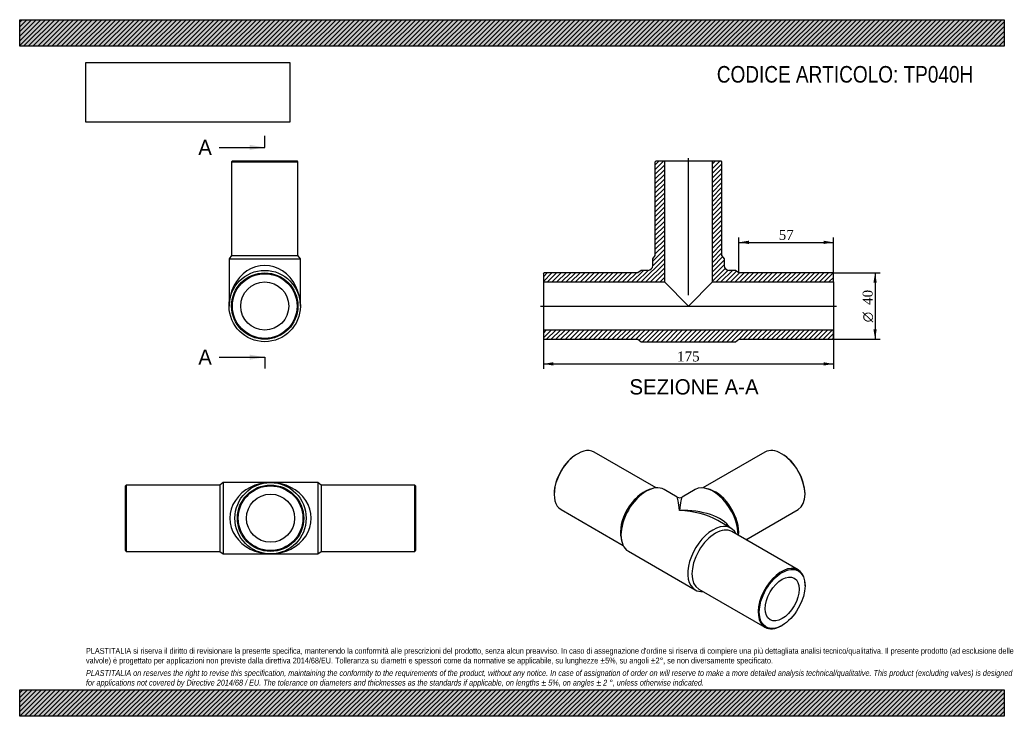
# Model space of a CAD drawing. Header units: millimetres. Extents: x 0 to 594, y 0 to 420.
import ezdxf
from ezdxf.enums import TextEntityAlignment as Align
from ezdxf.lldxf.tags import DXFTag

# ---------------------------------------------------------------- set-up
doc = ezdxf.new("R2010")
doc.units = ezdxf.units.MM
doc.header["$LTSCALE"] = 2
for name, color, linetype in [('Default', 7, 'Continuous'), ('DV4_Default', 7, 'Continuous'), ('TP040H', 7, 'Continuous')]:
    doc.layers.add(name, color=color, linetype=linetype)
doc.styles.add('SEACAD_Solid_Edge_ANSI', font='seans.ttf')
doc.styles.add('SEACAD_Solid_Edge_ANSI1_Symbols', font='semeca1.ttf')
doc.styles.add('SEACAD_Times_New_Roman', font='times.ttf')
tags = doc.linetypes.add('CENTER2', pattern=[28.575, 19.05, -3.175, 3.175, -3.175]).pattern_tags.tags
tags[10:11] = [DXFTag(74, 4), DXFTag(75, 0), DXFTag(340, '0'), DXFTag(46, 0.0), DXFTag(50, 0.0), DXFTag(44, 0.0), DXFTag(45, 0.0)]
tags[8:9] = [DXFTag(74, 4), DXFTag(75, 0), DXFTag(340, '0'), DXFTag(46, 0.0), DXFTag(50, 0.0), DXFTag(44, 0.0), DXFTag(45, 0.0)]
tags[6:7] = [DXFTag(74, 4), DXFTag(75, 0), DXFTag(340, '0'), DXFTag(46, 0.0), DXFTag(50, 0.0), DXFTag(44, 0.0), DXFTag(45, 0.0)]
tags[4:5] = [DXFTag(74, 4), DXFTag(75, 0), DXFTag(340, '0'), DXFTag(46, 0.0), DXFTag(50, 0.0), DXFTag(44, 0.0), DXFTag(45, 0.0)]
doc.dimstyles.new('ANSImm', dxfattribs={"dimtxt": 6, "dimasz": 6, "dimexe": 3, "dimexo": 0, "dimgap": 1.5, "dimtad": 1, "dimdsep": 46, "dimtxsty": 'SEACAD_Times_New_Roman', "dimblk1": '_SE_FILLED', "dimblk2": '_SE_FILLED', "dimsah": 1, "dimcen": 3, "dimazin": 0, "dimtfac": 0.85, "dimtdec": 3, "dimtofl": 0, "dimtmove": 0, "dimatfit": 3, "dimfxl": 1, "dimarcsym": 0})
picture_1 = doc.add_image_def('image1.jpg', size_in_pixel=(4302, 1260))

# ---------------------------------------------------------------- blocks, each defined once
blk = doc.blocks.new('SE')
at = {"layer": 'TP040H', "color": 7, "linetype": 'Continuous'}
for p, q in [((64.33, 139.43), (63.83, 138.93)), ((63.83, 99.93), (63.83, 138.93)), ((64.33, 139.43), (64.33, 99.43)), ((120.83, 139.43), (64.33, 139.43)), ((122.83, 140.93), (120.83, 139.43)), ((120.83, 139.43), (120.83, 99.43)), ((122.83, 140.93), (122.83, 97.93)), ((151.33, 140.93), (122.83, 140.93)), ((179.83, 140.93), (151.33, 140.93)), ((179.83, 140.93), (179.83, 97.93)), ((181.83, 139.43), (179.83, 140.93)), ((181.83, 139.43), (181.83, 99.43)), ((238.33, 139.43), (181.83, 139.43)), ((238.33, 99.43), (238.33, 139.43)), ((238.83, 138.93), (238.33, 139.43)), ((238.83, 138.93), (238.83, 99.93)), ((63.83, 99.93), (64.33, 99.43)), ((64.33, 99.43), (120.83, 99.43)), ((120.83, 99.43), (122.83, 97.93)), ((122.83, 97.93), (151.33, 97.93)), ((151.33, 97.93), (179.83, 97.93)), ((179.83, 97.93), (181.83, 99.43)), ((181.83, 99.43), (238.33, 99.43)), ((238.33, 99.43), (238.83, 99.93))]:
    blk.add_line(p, q, dxfattribs=at)
for radius in [21.5, 20, 19.5, 14.5]:
    blk.add_circle((151.33, 119.43), radius, dxfattribs=at)
for major_axis in [(24.5, 0), (-24.5, 0)]:
    blk.add_ellipse((151.33, 119.43), major_axis=major_axis, ratio=0.877551, start_param=1.570796, end_param=4.712389, dxfattribs=at)
blk = doc.blocks.new('SE1')
at = {"layer": 'TP040H', "color": 7, "linetype": 'Continuous'}
for p, q in [((336.59, 158.33), (336.24, 158.12)), ((384.01, 137.71), (346.59, 159.32)), ((449.63, 159.32), (412.21, 137.71)), ((459.98, 158.12), (459.63, 158.33)), ((381.37, 137.19), (379.72, 136.68)), ((396.61, 132.17), (388.71, 136.74)), ((407.51, 136.74), (399.61, 132.17)), ((416.5, 136.68), (414.85, 137.19)), ((322.45, 134.24), (322.45, 133.83)), ((473.77, 133.83), (473.77, 134.24)), ((326.59, 124.68), (364.01, 103.07)), ((438.11, 106.48), (469.63, 124.68)), ((429.01, 113.47), (421.11, 118.03)), ((362.76, 107.31), (363.14, 105.62)), ((469.63, 88.28), (429.68, 111.35)), ((367.21, 99.5), (407.51, 76.23)), ((473.77, 78.72), (473.77, 79.13)), ((409.68, 76.71), (449.63, 53.64)), ((459.63, 54.63), (459.98, 54.84))]:
    blk.add_line(p, q, dxfattribs=at)
blk.add_arc((398.11, 134.77), 3, 240.51873, 299.68372, dxfattribs=at)
for centre, major_axis, ratio, start_param, end_param in [((336.59, 142), (10, 17.32), 0.57735, 0, 3.141593), ((459.63, 142), (-10, 17.32), 0.57735, 3.141593, 6.283185), ((336.24, 142.2), (-9.75, -16.89), 0.57735, 3.926991, 5.497787), ((459.98, 142.2), (9.75, -16.89), 0.57735, 0.785398, 2.356194), ((377.96, 118.12), (-10.75, -18.62), 0.57735, 3.141593, 6.283185), ((376.55, 118.93), (-10, -17.32), 0.57735, 3.700583, 5.724195), ((418.26, 118.12), (-10.75, 18.62), 0.57735, 3.916957, 6.283185), ((419.68, 118.93), (-10, 17.32), 0.57735, 3.815977, 5.724195), ((398.11, 106.48), (1.55, -25.71), 0.056147, 2.319104, 3.104502), ((398.11, 106.48), (-1.55, -25.71), 0.056147, 3.178683, 3.964081), ((398.11, 106.48), (-32.51, -1.73), 0.53862, 3.464593, 4.683804), ((398.11, 106.48), (-32.51, 1.73), 0.53862, 3.955575, 4.740974), ((418.26, 94.85), (-10.75, -18.62), 0.57735, 2.765842, 6.283185), ((419.68, 94.03), (-10, -17.32), 0.57735, 3.141593, 6.283185), ((398.11, 106.48), (-32.51, 1.73), 0.53862, 3.952009, 3.955575), ((459.63, 70.96), (-10, -17.32), 0.57735, 2.356194, 6.283185), ((418.26, 94.85), (-10.75, -18.62), 0.57735, 0, 0.37575), ((459.63, 70.96), (-10, -17.32), 0.57735, 0, 0.785398)]:
    blk.add_ellipse(centre, major_axis=major_axis, ratio=ratio, start_param=start_param, end_param=end_param, dxfattribs=at)
for major_axis in [(9.75, 16.89), (-7.25, -12.56)]:
    blk.add_ellipse((459.98, 70.76), major_axis=major_axis, ratio=0.57735, dxfattribs=at)
blk = doc.blocks.new('SE2')
at = {"layer": 'TP040H', "color": 7, "linetype": 'Continuous'}
for p, q in [((128.34, 334.86), (127.84, 334.36)), ((127.84, 334.36), (167.84, 334.36)), ((127.84, 334.36), (127.84, 277.86)), ((128.34, 334.86), (167.34, 334.86)), ((167.84, 334.36), (167.34, 334.86)), ((167.84, 277.86), (167.84, 334.36)), ((127.84, 277.86), (126.34, 275.86)), ((126.34, 275.86), (169.34, 275.86)), ((126.34, 275.86), (126.34, 247.36)), ((127.84, 277.86), (167.84, 277.86)), ((169.34, 275.86), (167.84, 277.86)), ((169.34, 247.36), (169.34, 275.86))]:
    blk.add_line(p, q, dxfattribs=at)
for radius in [21.5, 20, 19.5, 14.5]:
    blk.add_circle((147.84, 247.36), radius, dxfattribs=at)
blk.add_ellipse((147.84, 247.36), major_axis=(0, -24.5), ratio=0.877551, start_param=1.570796, end_param=4.712389, dxfattribs=at)
blk = doc.blocks.new('SE4')
at = {"color": 7, "linetype": 'Continuous', "style": 'SEACAD_Solid_Edge_ANSI'}
blk.add_text('A', height=9.2, dxfattribs=at).set_placement((107.73, 347.6), align=Align.TOP_LEFT)
blk = doc.blocks.new('SE5')
at = {"color": 7, "linetype": 'Continuous', "style": 'SEACAD_Solid_Edge_ANSI'}
blk.add_text('A', height=9.2, dxfattribs=at).set_placement((107.73, 221.11), align=Align.TOP_LEFT)
blk = doc.blocks.new('SEANNOT_GROUP')
at = {"linetype": 'Continuous'}
blk.add_hatch(color=7, dxfattribs=at).paths.add_polyline_path([(138.64, 341.46), (147.84, 343), (138.64, 344.53)])
at = {"color": 7, "linetype": 'Continuous'}
blk.add_lwpolyline([(120.24, 343), (147.84, 343)], dxfattribs=at)
blk = doc.blocks.new('SEANNOT_GROUP1')
at = {"linetype": 'Continuous'}
blk.add_hatch(color=7, dxfattribs=at).paths.add_polyline_path([(138.64, 214.98), (147.84, 216.51), (138.64, 218.04)])
at = {"color": 7, "linetype": 'Continuous'}
blk.add_lwpolyline([(120.24, 216.51), (147.84, 216.51)], dxfattribs=at)
blk = doc.blocks.new('SE3')
at = {"layer": 'Default', "color": 7, "linetype": 'CENTER2'}
for p, q in [((147.84, 343), (147.84, 349.9)), ((147.84, 216.51), (147.84, 209.61))]:
    blk.add_line(p, q, dxfattribs=at)
at = {"layer": 'Default', "color": 7, "linetype": 'CENTER2', "const_width": 0.0001}
blk.add_lwpolyline([(147.84, 343), (147.84, 216.51)], dxfattribs=at)
at = {"layer": 'Default'}
for name in ['SE4', 'SEANNOT_GROUP', 'SE5', 'SEANNOT_GROUP1']:
    blk.add_blockref(name, (0, 0), dxfattribs=at)
blk = doc.blocks.new('SE6')
at = {"layer": 'TP040H', "linetype": 'Continuous'}
h = blk.add_hatch(dxfattribs=at)
h.set_pattern_fill('LINE', scale=0.62992, angle=45, style=0)
edge = h.paths.add_edge_path()
edge.add_line((383.43, 277.86), (381.93, 275.86))
edge.add_line((381.93, 275.86), (381.93, 271.86))
edge.add_arc((378.93, 271.86), 3, 270, 360, ccw=False)
edge.add_line((378.93, 268.86), (374.93, 268.86))
edge.add_line((374.93, 268.86), (372.93, 267.36))
edge.add_line((372.93, 267.36), (316.43, 267.36))
edge.add_line((316.43, 267.36), (315.93, 266.86))
edge.add_line((315.93, 266.86), (315.93, 261.86))
edge.add_line((315.93, 261.86), (388.93, 261.86))
edge.add_line((388.93, 261.86), (388.93, 334.86))
edge.add_line((388.93, 334.86), (383.93, 334.86))
edge.add_line((383.93, 334.86), (383.43, 334.36))
edge.add_line((383.43, 334.36), (383.43, 277.86))
h = blk.add_hatch(dxfattribs=at)
h.set_pattern_fill('LINE', scale=0.62992, angle=45, style=0)
edge = h.paths.add_edge_path()
edge.add_line((423.43, 277.86), (423.43, 334.36))
edge.add_line((423.43, 334.36), (422.93, 334.86))
edge.add_line((422.93, 334.86), (417.93, 334.86))
edge.add_line((417.93, 334.86), (417.93, 261.86))
edge.add_line((417.93, 261.86), (490.93, 261.86))
edge.add_line((490.93, 261.86), (490.93, 266.86))
edge.add_line((490.93, 266.86), (490.43, 267.36))
edge.add_line((490.43, 267.36), (433.93, 267.36))
edge.add_line((433.93, 267.36), (431.93, 268.86))
edge.add_line((431.93, 268.86), (427.93, 268.86))
edge.add_arc((427.93, 271.86), 3, 180, 270, ccw=False)
edge.add_line((424.93, 271.86), (424.93, 275.86))
edge.add_line((424.93, 275.86), (423.43, 277.86))
h = blk.add_hatch(dxfattribs=at)
h.set_pattern_fill('LINE', scale=0.62992, angle=45, style=0)
h.paths.add_polyline_path([(490.93, 227.86), (490.93, 232.86), (315.93, 232.86), (315.93, 227.86), (316.43, 227.36), (372.93, 227.36), (374.93, 225.86), (431.93, 225.86), (433.93, 227.36), (490.43, 227.36)])
at = {"layer": 'DV4_Default', "color": 7, "linetype": 'CENTER2'}
for p, q in [((403.43, 253.91), (403.43, 336.61)), ((314.18, 247.36), (492.68, 247.36))]:
    blk.add_line(p, q, dxfattribs=at)
at = {"layer": 'TP040H', "color": 7, "linetype": 'Continuous'}
for p, q in [((383.43, 334.36), (383.93, 334.86)), ((383.43, 277.86), (383.43, 334.36)), ((383.93, 334.86), (388.93, 334.86)), ((388.93, 334.86), (417.93, 334.86)), ((388.93, 334.86), (388.93, 261.86)), ((417.93, 334.86), (422.93, 334.86)), ((417.93, 261.86), (417.93, 334.86)), ((422.93, 334.86), (423.43, 334.36)), ((423.43, 334.36), (423.43, 277.86)), ((381.93, 275.86), (383.43, 277.86)), ((381.93, 271.86), (381.93, 275.86)), ((423.43, 277.86), (424.93, 275.86)), ((424.93, 275.86), (424.93, 271.86)), ((315.93, 266.86), (316.43, 267.36)), ((372.93, 267.36), (316.43, 267.36)), ((374.93, 268.86), (372.93, 267.36)), ((378.93, 268.86), (374.93, 268.86)), ((431.93, 268.86), (427.93, 268.86)), ((433.93, 267.36), (431.93, 268.86)), ((490.43, 267.36), (433.93, 267.36)), ((490.43, 267.36), (490.93, 266.86)), ((315.93, 266.86), (315.93, 261.86)), ((315.93, 261.86), (315.93, 232.86)), ((315.93, 261.86), (388.93, 261.86)), ((388.93, 261.86), (403.43, 247.36)), ((403.43, 247.36), (417.93, 261.86)), ((417.93, 261.86), (490.93, 261.86)), ((490.93, 261.86), (490.93, 266.86)), ((490.93, 261.86), (490.93, 232.86)), ((490.93, 232.86), (315.93, 232.86)), ((315.93, 232.86), (315.93, 227.86)), ((490.93, 227.86), (490.93, 232.86)), ((316.43, 227.36), (315.93, 227.86)), ((316.43, 227.36), (372.93, 227.36)), ((372.93, 227.36), (374.93, 225.86)), ((374.93, 225.86), (431.93, 225.86)), ((431.93, 225.86), (433.93, 227.36)), ((433.93, 227.36), (490.43, 227.36)), ((490.93, 227.86), (490.43, 227.36))]:
    blk.add_line(p, q, dxfattribs=at)
for centre, start, end in [((378.93, 271.86), 270, 0), ((427.93, 271.86), 180, 270)]:
    blk.add_arc(centre, 3, start, end, dxfattribs=at)
blk = doc.blocks.new('DMBLK282')
at = {"layer": 'Default', "linetype": 'Continuous'}
for points in [[(321.93, 211.47), (321.93, 213.47), (315.93, 212.47)], [(484.93, 211.47), (490.93, 212.47), (484.93, 213.47)]]:
    blk.add_hatch(color=7, dxfattribs=at).paths.add_polyline_path(points)
at = {"layer": 'Default', "color": 7, "linetype": 'Continuous'}
for p, q in [((315.93, 232.86), (315.93, 209.47)), ((490.93, 232.86), (490.93, 209.47)), ((315.93, 212.47), (490.93, 212.47))]:
    blk.add_line(p, q, dxfattribs=at)
at = {"layer": 'Default', "color": 7, "linetype": 'Continuous', "style": 'SEACAD_Times_New_Roman'}
blk.add_text('175', height=6, dxfattribs=at).set_placement((396.61, 219.97), align=Align.TOP_LEFT)
blk = doc.blocks.new('_SE_FILLED')
at = {"color": 0}
blk.add_line((0, 0), (-1, 0), dxfattribs=at)
blk.add_solid([(0, 0), (-1, -0.1665), (-1, 0.1665), (0, 0)], dxfattribs=at)
blk = doc.blocks.new('DMBLK283')
at = {"layer": 'Default', "linetype": 'Continuous'}
for points in [[(439.93, 286.75), (433.93, 285.75), (439.93, 284.75)], [(484.93, 286.75), (484.93, 284.75), (490.93, 285.75)]]:
    blk.add_hatch(color=7, dxfattribs=at).paths.add_polyline_path(points)
at = {"layer": 'Default', "color": 7, "linetype": 'Continuous'}
for p, q in [((433.93, 267.36), (433.93, 288.75)), ((433.93, 285.75), (490.93, 285.75)), ((490.93, 264.36), (490.93, 288.75))]:
    blk.add_line(p, q, dxfattribs=at)
at = {"layer": 'Default', "color": 7, "linetype": 'Continuous', "style": 'SEACAD_Times_New_Roman'}
blk.add_text('57', height=6, dxfattribs=at).set_placement((457.88, 293.25), align=Align.TOP_LEFT)
blk = doc.blocks.new('GDimGGroup')
at = {"layer": 'Default', "linetype": 'Continuous'}
for points in [[(517.05, 261.36), (516.05, 267.36), (515.05, 261.36)], [(517.05, 233.36), (515.05, 233.36), (516.05, 227.36)]]:
    blk.add_hatch(color=7, dxfattribs=at).paths.add_polyline_path(points)
at = {"layer": 'Default', "color": 7, "linetype": 'Continuous'}
for p, q in [((490.43, 267.36), (519.05, 267.36)), ((516.05, 267.36), (516.05, 227.36)), ((490.43, 227.36), (519.05, 227.36))]:
    blk.add_line(p, q, dxfattribs=at)
for s, style, p in [('40', 'SEACAD_Times_New_Roman', (508.55, 248.03)), ('O', 'SEACAD_Solid_Edge_ANSI1_Symbols', (508.55, 237.59))]:
    blk.add_text(s, height=6, rotation=90, dxfattribs=dict(at, style=style)).set_placement(p, align=Align.TOP_LEFT)

msp = doc.modelspace()

# ---------------------------------------------------------------- hatches: boundary and pattern name
at = {"layer": 'Default', "linetype": 'Continuous'}
h = msp.add_hatch(dxfattribs=at)
h.set_pattern_fill('LINE', scale=0.62992, angle=45, style=0)
h.paths.add_polyline_path([(594, 404), (594, 420), (0, 420), (0, 404)])
for points in [[(594, 404), (594, 420), (0, 420), (0, 404)], [(594, 0), (594, 16), (0, 16), (0, 0)]]:
    msp.add_hatch(color=7, dxfattribs=at).paths.add_polyline_path(points)
h = msp.add_hatch(dxfattribs=at)
h.set_pattern_fill('LINE', scale=0.62992, angle=45, style=0)
h.paths.add_polyline_path([(594, 0), (594, 16), (0, 16), (0, 0)])

# ---------------------------------------------------------------- linework, layer by layer
at = {"layer": 'Default', "color": 7, "linetype": 'Continuous'}
for p, q in [((0, 420), (594, 420)), ((0, 404), (0, 420)), ((594, 420), (594, 404)), ((594, 404), (0, 404)), ((0, 16), (594, 16)), ((0, 0), (0, 16)), ((594, 16), (594, 0)), ((594, 0), (0, 0))]:
    msp.add_line(p, q, dxfattribs=at)

# ---------------------------------------------------------------- block references
at = {"layer": 'Default'}
for name in ['SE3', 'SE2', 'SE6', 'GDimGGroup', 'SE1', 'SE']:
    msp.add_blockref(name, (0, 0), dxfattribs=at)

# ---------------------------------------------------------------- texts
at = {"layer": 'Default', "color": 7, "linetype": 'Continuous', "style": 'SEACAD_Solid_Edge_ANSI'}
msp.add_text('SEZIONE A-A', height=9.2, dxfattribs=at).set_placement((367.857, 203.229), align=Align.TOP_LEFT)
at = {"layer": 'Default', "attachment_point": 1}
for s, insert, char_height, width in [('{\\fArial Narrow|b0||i0||c0|p34;\\C7;\\H10.;\\W1.;CODICE ARTICOLO: TP040H\\P}', (420.572, 392.067), 10, 166.13957), ("{\\fArial Narrow|b0||i0||c0|p34;\\C7;\\H3.5;\\W1.;PLASTITALIA si riserva il diritto di revisionare la presente specifica, mantenendo la conformità alle prescrizioni del prodotto, senza alcun preavviso. In caso di assegnazione d'ordine si riserva di compiere una più dettagliata analisi tecnico/qualitativa. Il presente prodotto (ad esclusione delle \\P}{\\fArial Narrow|b0||i0||c0|p34;\\C7;\\H3.5;\\W1.;valvole) è progettato per applicazioni non previste dalla direttiva 2014/68/EU. Tolleranza su diametri e spessori come da normative se applicabile, su lunghezze ±5%, su angoli ±2°, se non diversamente specificato.\\P}{\\fArial Narrow|b0||i0||c0|p34;\\C7;\\H1.;\\W1.;   \\P}{\\fArial Narrow|b0||i1||c0|p34;\\C7;\\H3.5;\\W1.;PLASTITALIA on reserves the right to revise this specification, maintaining the conformity to the requirements of the product, without any notice. In case of assignation of order on will reserve to make a more detailed analysis technical/qualitative. This product (excluding valves) is designed \\P}{\\fArial Narrow|b0||i1||c0|p34;\\C7;\\H3.5;\\W1.;for applications not covered by Directive 2014/68 / EU. The tolerance on diameters and thicknesses as the standards if applicable, on lengths ± 5%, on angles ± 2 °, unless otherwise indicated.\\P}", (40, 41.205), 3.5, 514)]:
    msp.add_mtext(s, dxfattribs=dict(at, insert=insert, char_height=char_height, width=width))

# ---------------------------------------------------------------- dimensions: what is measured, and where the dimension line sits
at = {"layer": 'Default', "color": 7, "linetype": 'Continuous'}
dim = msp.add_linear_dim(base=(490.932, 285.753), p1=(433.932, 267.361), p2=(490.932, 264.361), text='\\A1;<>', dimstyle='ANSImm', dxfattribs=at)
dim.commit()
dim.dimension.update_dxf_attribs({"geometry": 'DMBLK283', "text_midpoint": (462.432, 285.753), "dimtype": 160})
dim = msp.add_linear_dim(base=(315.932, 212.471), p1=(315.932, 232.861), p2=(490.932, 232.861), angle=0, text='\\A1;<>', dimstyle='ANSImm', dxfattribs=at)
dim.commit()
dim.dimension.update_dxf_attribs({"geometry": 'DMBLK282', "text_midpoint": (403.432, 212.471), "dimtype": 161})

# ---------------------------------------------------------------- pictures from other files: only their frames are drawn
image = msp.add_image(picture_1, insert=(40, 358.206), size_in_units=(122.914, 36))
image.dxf.flags = 7

doc.saveas('drawing.dxf')
